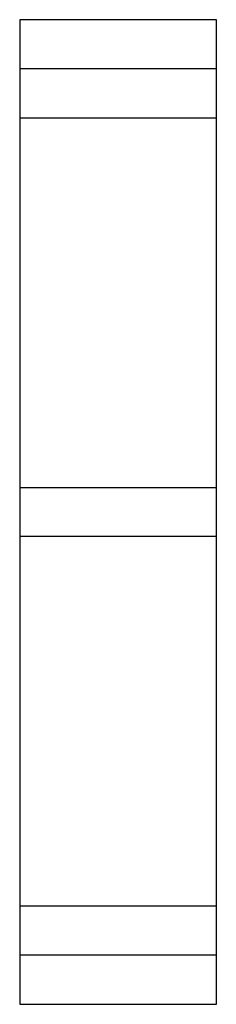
# Paper-space layout '_Góra' of a CAD drawing. Header units: millimetres. Extents: x -200 to 200, y -1900 to 100.
import ezdxf

# ---------------------------------------------------------------- set-up
doc = ezdxf.new("R2010")
doc.units = ezdxf.units.MM

psp = doc.layouts.new('_Góra')

# ---------------------------------------------------------------- linework, layer by layer
at = {"color": 7, "linetype": 'Continuous', "lineweight": 25}
for p, q in [((200, 100), (-200, 100)), ((-200, 100), (-200, -1900)), ((200, -1900), (200, 100)), ((200, 0), (-200, 0)), ((200, -100), (-200, -100)), ((-200, -850), (200, -850)), ((200, -950), (-200, -950)), ((-200, -1700), (200, -1700)), ((200, -1800), (-200, -1800)), ((-200, -1900), (200, -1900))]:
    psp.add_line(p, q, dxfattribs=at)

doc.saveas('drawing.dxf')
